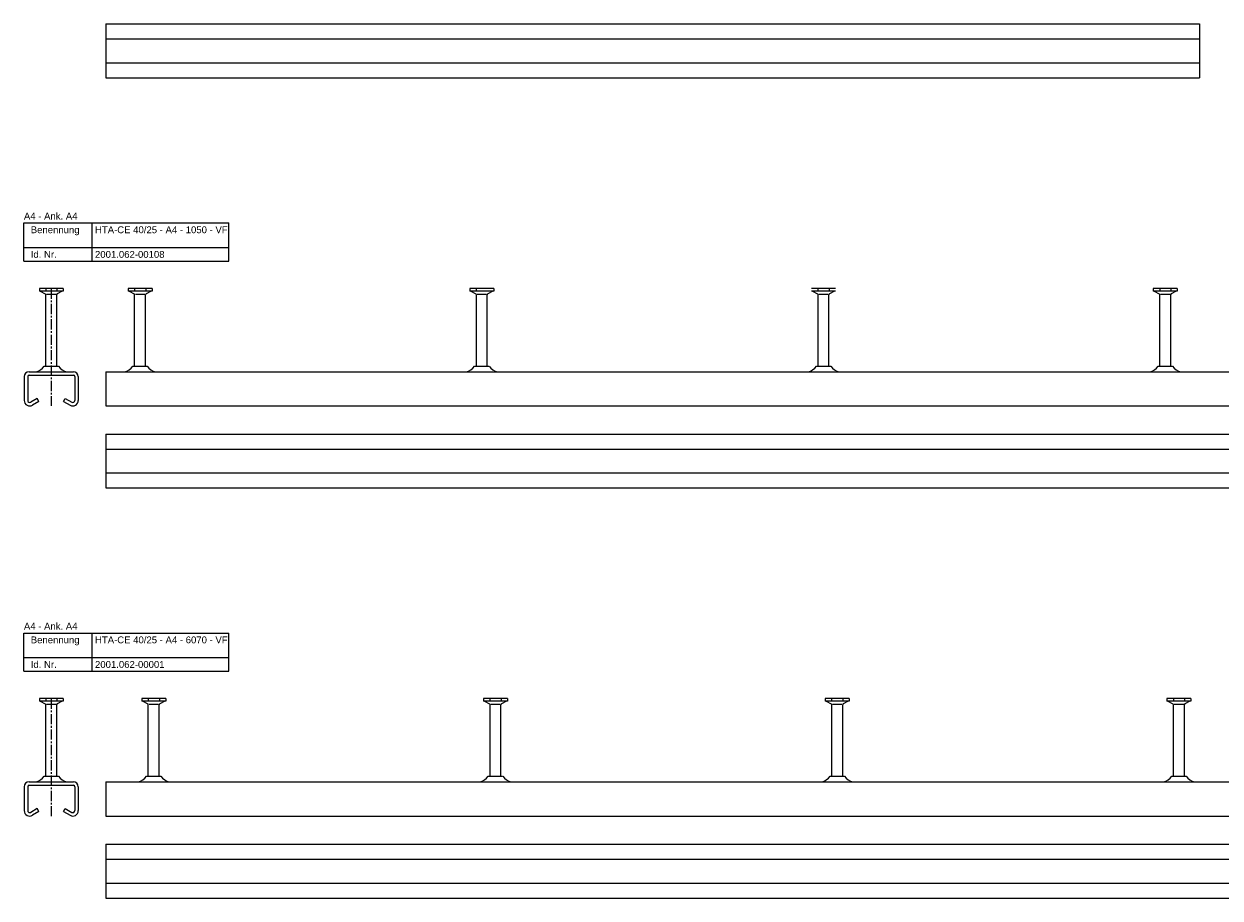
# Model space of a CAD drawing. Header units: millimetres. Extents: x 11969 to 26348, y -459 to 2743.
# Tile 8 of 14: x 20218 to 21093, y -159 to 481. Entities that reach past the tile are written whole.
import ezdxf

# ---------------------------------------------------------------- set-up
doc = ezdxf.new("R2010")
doc.units = ezdxf.units.MM
doc.header["$LTSCALE"] = 10
doc.linetypes.add('MITTE2', pattern=[1.125, 0.75, -0.125, 0.125, -0.125])
doc.layers.add('HALFEN', color=2, linetype='CONTINUOUS')
doc.styles.add('ARIAL50', font='arial.ttf', dxfattribs={"height": 5})

msp = doc.modelspace()

# ---------------------------------------------------------------- linework, layer by layer
at = {"layer": 'HALFEN'}
for p, q in [((20278.2, 480.85), (21078.2, 480.85)), ((20278.2, 480.85), (20278.2, 441.35)), ((21078.2, 480.85), (21078.2, 441.35)), ((20278.2, 469.85), (21078.2, 469.85)), ((20278.2, 452.35), (21078.2, 452.35)), ((20278.2, 441.35), (21078.2, 441.35)), ((20218.2, 335.25), (20368.2, 335.25)), ((20218.2, 307.25), (20218.2, 335.25)), ((20268.2, 307.25), (20268.2, 335.25)), ((20368.2, 307.25), (20368.2, 335.25)), ((20218.2, 317.25), (20368.2, 317.25)), ((20218.2, 307.25), (20368.2, 307.25)), ((20246.93, 287.25), (20229.48, 287.25)), ((20229.48, 287.25), (20229.48, 285.35)), ((20246.93, 285.35), (20229.48, 285.35)), ((20230.2, 285.35), (20233.77, 283.47)), ((20234.13, 287), (20234.13, 285.6)), ((20234.2, 230.55), (20234.2, 282.77)), ((20234.72, 283.25), (20241.68, 283.25)), ((20242.2, 230.55), (20242.2, 282.77)), ((20242.28, 287), (20242.28, 285.6)), ((20246.2, 285.35), (20242.63, 283.47)), ((20246.93, 287.25), (20246.93, 285.35)), ((20311.93, 287.25), (20294.48, 287.25)), ((20294.48, 287.25), (20294.48, 285.35)), ((20311.93, 285.35), (20294.48, 285.35)), ((20295.2, 285.35), (20298.77, 283.47)), ((20299.13, 287), (20299.13, 285.6)), ((20299.2, 230.55), (20299.2, 282.77)), ((20299.72, 283.25), (20306.68, 283.25)), ((20307.2, 230.55), (20307.2, 282.77)), ((20307.28, 287), (20307.28, 285.6)), ((20311.2, 285.35), (20307.63, 283.47)), ((20311.93, 287.25), (20311.93, 285.35)), ((20561.93, 287.25), (20544.48, 287.25)), ((20544.48, 287.25), (20544.48, 285.35)), ((20561.93, 285.35), (20544.48, 285.35)), ((20545.2, 285.35), (20548.77, 283.47)), ((20549.13, 287), (20549.13, 285.6)), ((20549.2, 230.55), (20549.2, 282.77)), ((20549.72, 283.25), (20556.68, 283.25)), ((20557.2, 230.55), (20557.2, 282.77)), ((20561.2, 285.35), (20557.63, 283.47)), ((20561.93, 287.25), (20561.93, 285.35)), ((20811.93, 287.25), (20794.48, 287.25)), ((20811.93, 285.35), (20794.48, 285.35)), ((20795.2, 285.35), (20798.77, 283.47)), ((20799.13, 287), (20799.13, 285.6)), ((20799.2, 230.55), (20799.2, 282.77)), ((20799.72, 283.25), (20806.68, 283.25)), ((20807.2, 230.55), (20807.2, 282.77)), ((20807.28, 287), (20807.28, 285.6)), ((20811.2, 285.35), (20807.63, 283.47)), ((21061.93, 287.25), (21044.48, 287.25)), ((21044.48, 287.25), (21044.48, 285.35)), ((21061.93, 285.35), (21044.48, 285.35)), ((21045.2, 285.35), (21048.77, 283.47)), ((21049.13, 287), (21049.13, 285.6)), ((21049.2, 230.55), (21049.2, 282.77)), ((21049.72, 283.25), (21056.68, 283.25)), ((21057.2, 230.55), (21057.2, 282.77)), ((21057.28, 287), (21057.28, 285.6)), ((21061.2, 285.35), (21057.63, 283.47)), ((21061.93, 287.25), (21061.93, 285.35)), ((20232.95, 230.55), (20243.45, 230.55)), ((20297.95, 230.55), (20308.45, 230.55)), ((20547.95, 230.55), (20558.45, 230.55)), ((20797.95, 230.55), (20808.45, 230.55)), ((21047.95, 230.55), (21058.45, 230.55)), ((20218.45, 222.85), (20218.45, 205.35)), ((20220.95, 222.85), (20220.95, 205.35)), ((20221.95, 226.35), (20254.45, 226.35)), ((20221.95, 223.85), (20254.45, 223.85)), ((20255.45, 222.85), (20255.45, 205.35)), ((20257.95, 222.85), (20257.95, 205.35)), ((20278.2, 226.35), (21328.2, 226.35)), ((20278.2, 226.35), (20278.2, 201.35)), ((20227.94, 206.83), (20223.21, 204.06)), ((20229.2, 204.68), (20224.48, 201.9)), ((20229.2, 204.68), (20227.94, 206.83)), ((20247.2, 204.68), (20248.47, 206.83)), ((20247.2, 204.68), (20251.93, 201.9)), ((20248.47, 206.83), (20253.19, 204.06)), ((20278.2, 201.35), (21328.2, 201.35)), ((20278.2, 180.85), (21328.2, 180.85)), ((20278.2, 180.85), (20278.2, 141.35)), ((20278.2, 169.85), (21328.2, 169.85)), ((20278.2, 152.35), (21328.2, 152.35)), ((20278.2, 141.35), (21328.2, 141.35)), ((20218.2, 35.25), (20368.2, 35.25)), ((20218.2, 7.25), (20218.2, 35.25)), ((20268.2, 7.25), (20268.2, 35.25)), ((20368.2, 7.25), (20368.2, 35.25)), ((20218.2, 17.25), (20368.2, 17.25)), ((20218.2, 7.25), (20368.2, 7.25)), ((20246.93, -12.75), (20229.48, -12.75)), ((20229.48, -12.75), (20229.48, -14.65)), ((20246.93, -14.65), (20229.48, -14.65)), ((20230.2, -14.65), (20233.77, -16.53)), ((20234.13, -13), (20234.13, -14.4)), ((20234.2, -69.45), (20234.2, -17.23)), ((20234.72, -16.75), (20241.68, -16.75)), ((20242.2, -69.45), (20242.2, -17.23)), ((20242.28, -13), (20242.28, -14.4)), ((20246.2, -14.65), (20242.63, -16.53)), ((20246.93, -12.75), (20246.93, -14.65)), ((20321.93, -12.75), (20304.48, -12.75)), ((20304.48, -12.75), (20304.48, -14.65)), ((20321.93, -14.65), (20304.48, -14.65)), ((20305.2, -14.65), (20308.77, -16.53)), ((20309.13, -13), (20309.13, -14.4)), ((20309.2, -69.45), (20309.2, -17.23)), ((20309.72, -16.75), (20316.68, -16.75)), ((20317.2, -69.45), (20317.2, -17.23)), ((20317.28, -13), (20317.28, -14.4)), ((20321.2, -14.65), (20317.63, -16.53)), ((20321.93, -12.75), (20321.93, -14.65)), ((20571.93, -12.75), (20554.48, -12.75)), ((20554.48, -12.75), (20554.48, -14.65)), ((20571.93, -14.65), (20554.48, -14.65)), ((20555.2, -14.65), (20558.77, -16.53)), ((20559.13, -13), (20559.13, -14.4)), ((20559.2, -69.45), (20559.2, -17.23)), ((20559.72, -16.75), (20566.68, -16.75)), ((20567.2, -69.45), (20567.2, -17.23)), ((20567.28, -13), (20567.28, -14.4)), ((20571.2, -14.65), (20567.63, -16.53)), ((20571.93, -12.75), (20571.93, -14.65)), ((20821.93, -12.75), (20804.48, -12.75)), ((20804.48, -12.75), (20804.48, -14.65)), ((20821.93, -14.65), (20804.48, -14.65)), ((20805.2, -14.65), (20808.77, -16.53)), ((20809.13, -13), (20809.13, -14.4)), ((20809.2, -69.45), (20809.2, -17.23)), ((20809.72, -16.75), (20816.68, -16.75)), ((20817.2, -69.45), (20817.2, -17.23)), ((20817.28, -13), (20817.28, -14.4)), ((20821.2, -14.65), (20817.63, -16.53)), ((20821.93, -12.75), (20821.93, -14.65)), ((21071.93, -12.75), (21054.48, -12.75)), ((21054.48, -12.75), (21054.48, -14.65)), ((21071.93, -14.65), (21054.48, -14.65)), ((21055.2, -14.65), (21058.77, -16.53)), ((21059.13, -13), (21059.13, -14.4)), ((21059.2, -69.45), (21059.2, -17.23)), ((21059.72, -16.75), (21066.68, -16.75)), ((21067.2, -69.45), (21067.2, -17.23)), ((21067.28, -13), (21067.28, -14.4)), ((21071.2, -14.65), (21067.63, -16.53)), ((21071.93, -12.75), (21071.93, -14.65)), ((20232.95, -69.45), (20243.45, -69.45)), ((20307.95, -69.45), (20318.45, -69.45)), ((20557.95, -69.45), (20568.45, -69.45)), ((20807.95, -69.45), (20818.45, -69.45)), ((21057.95, -69.45), (21068.45, -69.45)), ((20218.45, -77.15), (20218.45, -94.65)), ((20220.95, -77.15), (20220.95, -94.65)), ((20221.95, -73.65), (20254.45, -73.65)), ((20221.95, -76.15), (20254.45, -76.15)), ((20255.45, -77.15), (20255.45, -94.65)), ((20257.95, -77.15), (20257.95, -94.65)), ((20278.2, -73.65), (26348.2, -73.65)), ((20278.2, -73.65), (20278.2, -98.65)), ((20227.94, -93.17), (20223.21, -95.94)), ((20229.2, -95.32), (20224.48, -98.1)), ((20229.2, -95.32), (20227.94, -93.17)), ((20247.2, -95.32), (20248.47, -93.17)), ((20247.2, -95.32), (20251.93, -98.1)), ((20248.47, -93.17), (20253.19, -95.94)), ((20278.2, -98.65), (26348.2, -98.65)), ((20278.2, -119.15), (26348.2, -119.15)), ((20278.2, -119.15), (20278.2, -158.65)), ((20278.2, -130.15), (26348.2, -130.15)), ((20278.2, -147.65), (26348.2, -147.65)), ((20278.2, -158.65), (26348.2, -158.65))]:
    msp.add_line(p, q, dxfattribs=at)
at = {"layer": 'HALFEN', "color": 1, "linetype": 'MITTE2'}
for p, q in [((20238.2, 287.25), (20238.2, 201.35)), ((20238.2, -12.75), (20238.2, -98.65))]:
    msp.add_line(p, q, dxfattribs=at)
at = {"layer": 'HALFEN'}
for centre, radius, start, end in [((20233.4, 282.77), 0.8, 0, 62.30053), ((20243, 282.77), 0.8, 117.69947, 180), ((20298.4, 282.77), 0.8, 0, 62.30053), ((20308, 282.77), 0.8, 117.69947, 180), ((20548.4, 282.77), 0.8, 0, 62.30053), ((20558, 282.77), 0.8, 117.69947, 180), ((20798.4, 282.77), 0.8, 0, 62.30053), ((20808, 282.77), 0.8, 117.69947, 180), ((21048.4, 282.77), 0.8, 0, 62.30053), ((21058, 282.77), 0.8, 117.69947, 180), ((20224.66, 236.14), 10, 281.78372, 326.01848), ((20251.75, 236.14), 10, 213.98152, 258.21628), ((20289.66, 236.14), 10, 281.78372, 326.01848), ((20316.75, 236.14), 10, 213.98152, 258.21628), ((20539.66, 236.14), 10, 281.78372, 326.01848), ((20566.75, 236.14), 10, 213.98152, 258.21628), ((20789.66, 236.14), 10, 281.78372, 326.01848), ((20816.75, 236.14), 10, 213.98152, 258.21628), ((21039.66, 236.14), 10, 281.78372, 326.01848), ((21066.75, 236.14), 10, 213.98152, 258.21628), ((20221.95, 222.85), 3.5, 90, 180), ((20221.95, 222.85), 1, 90, 180), ((20254.45, 222.85), 3.5, 0, 90), ((20254.45, 222.85), 1, 0, 90), ((20222.45, 205.35), 4, 180, 300.45158), ((20222.45, 205.35), 1.5, 180, 300.45158), ((20253.95, 205.35), 4, 239.54842, 0), ((20253.95, 205.35), 1.5, 239.54842, 0), ((20233.4, -17.23), 0.8, 0, 62.30053), ((20243, -17.23), 0.8, 117.69947, 180), ((20308.4, -17.23), 0.8, 0, 62.30053), ((20318, -17.23), 0.8, 117.69947, 180), ((20558.4, -17.23), 0.8, 0, 62.30053), ((20568, -17.23), 0.8, 117.69947, 180), ((20808.4, -17.23), 0.8, 0, 62.30053), ((20818, -17.23), 0.8, 117.69947, 180), ((21058.4, -17.23), 0.8, 0, 62.30053), ((21068, -17.23), 0.8, 117.69947, 180), ((20224.66, -63.86), 10, 281.78372, 326.01848), ((20251.75, -63.86), 10, 213.98152, 258.21628), ((20299.66, -63.86), 10, 281.78372, 326.01848), ((20326.75, -63.86), 10, 213.98152, 258.21628), ((20549.66, -63.86), 10, 281.78372, 326.01848), ((20576.75, -63.86), 10, 213.98152, 258.21628), ((20799.66, -63.86), 10, 281.78372, 326.01848), ((20826.75, -63.86), 10, 213.98152, 258.21628), ((21049.66, -63.86), 10, 281.78372, 326.01848), ((21076.75, -63.86), 10, 213.98152, 258.21628), ((20221.95, -77.15), 3.5, 90, 180), ((20221.95, -77.15), 1, 90, 180), ((20254.45, -77.15), 3.5, 0, 90), ((20254.45, -77.15), 1, 0, 90), ((20222.45, -94.65), 4, 180, 300.45158), ((20222.45, -94.65), 1.5, 180, 300.45158), ((20253.95, -94.65), 4, 239.54842, 0), ((20253.95, -94.65), 1.5, 239.54842, 0)]:
    msp.add_arc(centre, radius, start, end, dxfattribs=at)

# ---------------------------------------------------------------- texts
at = {"layer": 'HALFEN', "style": 'ARIAL50'}
for s, p in [('A4 - Ank. A4', (20218.2, 337.75)), ('Benennung', (20223.2, 327.75)), ('HTA-CE 40/25 - A4 - 1050 - VF', (20270.2, 327.75)), ('Id. Nr.', (20223.2, 309.75)), ('2001.062-00108', (20270.2, 309.75)), ('A4 - Ank. A4', (20218.2, 37.75)), ('Benennung', (20223.2, 27.75)), ('HTA-CE 40/25 - A4 - 6070 - VF', (20270.2, 27.75)), ('Id. Nr.', (20223.2, 9.75)), ('2001.062-00001', (20270.2, 9.75))]:
    msp.add_text(s, height=5, dxfattribs=at).set_placement(p)

doc.saveas('drawing.dxf')
